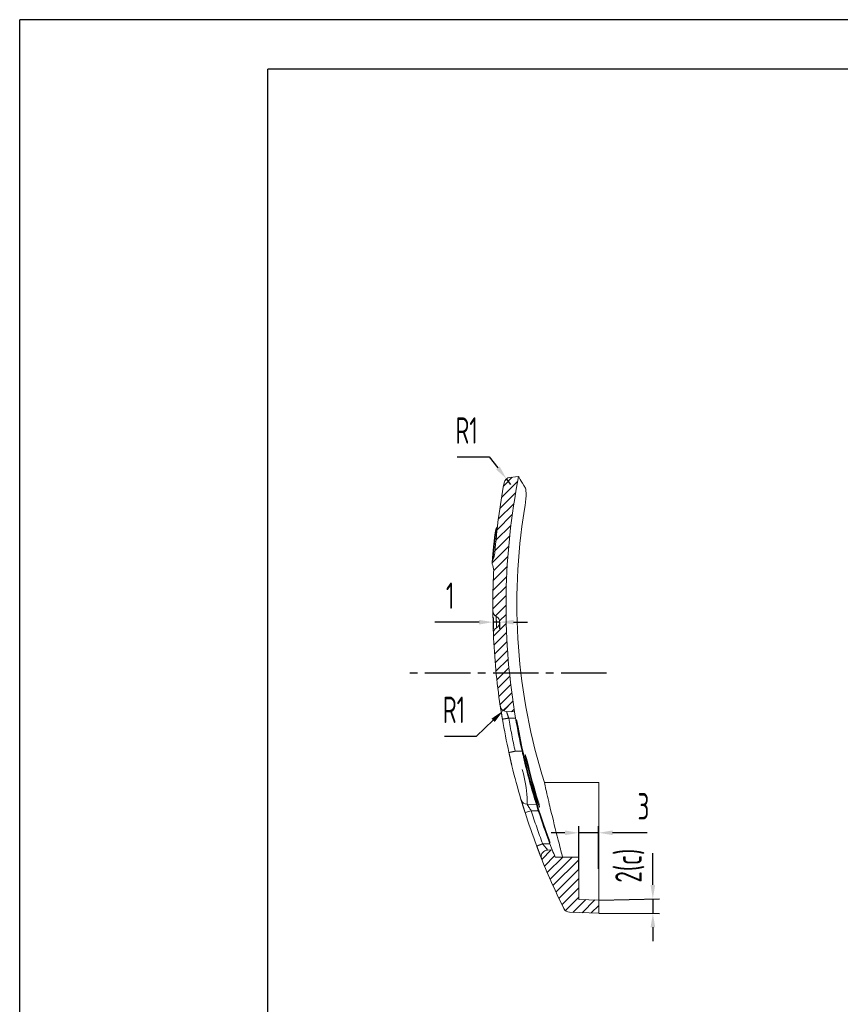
# Model space of a CAD drawing. Header units: millimetres. Extents: x 929 to 1374, y -56 to 259.
# Tile 2 of 5: x 929 to 1053, y 110 to 259. Entities that reach past the tile are written whole.
import ezdxf

# ---------------------------------------------------------------- set-up
doc = ezdxf.new("R2010")
doc.units = ezdxf.units.MM
doc.header["$LTSCALE"] = 1.8
doc.header["$MEASUREMENT"] = 0
doc.linetypes.add('CENTER2', pattern=[28.575, 19.05, -3.175, 3.175, -3.175])
doc.linetypes.add('DASHEDBIDOT', pattern=[12.4, 3, -3, 0.2, -3, 0.2, -3])
for name, color, linetype in [('1轮廓实线层', 7, 'Continuous'), ('2细线层', 4, 'Continuous'), ('3中心线层', 1, 'CENTER2'), ('5剖面线层', 2, 'Continuous'), ('6文字层', 3, 'Continuous'), ('7标注层', 4, 'Continuous')]:
    doc.layers.add(name, color=color, linetype=linetype)
doc.layers.add('图层0000', color=7, linetype='Continuous', lineweight=20)
doc.styles.add('PC_TEXTSTYLE', font='ISOCP.SHX', dxfattribs={"width": 0.707, "bigfont": 'GBCBIG.SHX'})
doc.dimstyles.new('GB_BALLOON', dxfattribs={"dimtxt": 4, "dimasz": 2.1, "dimexe": 1, "dimexo": 0, "dimgap": 2, "dimtad": 1, "dimtoh": 1, "dimdsep": 46, "dimtxsty": 'PC_TEXTSTYLE', "dimcen": 0, "dimclrd": 4, "dimclre": 4, "dimclrt": 3, "dimadec": 0, "dimazin": 2, "dimtp": 0.1, "dimtm": 0.1, "dimtfac": 0.71, "dimtdec": 3, "dimtmove": 0, "dimatfit": 3, "dimfxl": 1, "dimtfill": 1, "dimarcsym": 0})
pattern_1 = [(45, (1364.4228, 89.9739), (-0.7071068, 0.7071068), [])]

# ---------------------------------------------------------------- blocks, each defined once
blk = doc.blocks.new('*D11')
at = {"layer": '7标注层', "color": 4, "lineweight": -2}
for p, q in [((1002.48, 155.11), (1001.68, 154.35)), ((997.64, 150.48), (1000.16, 152.89)), ((992.81, 150.48), (997.64, 150.48))]:
    blk.add_line(p, q, dxfattribs=at)
at = {"layer": '7标注层', "color": 4}
blk.add_solid([(1000.41, 152.64), (999.92, 153.15), (1001.68, 154.35)], dxfattribs=at)
at = {"layer": 'Defpoints', "color": 0}
for p in [(1002.48, 155.11), (1001.68, 154.35)]:
    blk.add_point(p, dxfattribs=at)
at = {"layer": '7标注层', "color": 3, "insert": (994.23, 154.48), "char_height": 4, "attachment_point": 5, "style": 'PC_TEXTSTYLE', "bg_fill": 3, "box_fill_scale": 1.25, "bg_fill_color": 257, "bg_fill_transparency": 0}
blk.add_mtext('R1', dxfattribs=at)
blk = doc.blocks.new('*D12')
at = {"layer": '7标注层', "color": 4, "lineweight": -2}
for p, q in [((1000.14, 168.41), (1000.14, 166.73)), ((998.04, 167.73), (991.37, 167.73)), ((1001.14, 167.73), (1000.14, 167.73)), ((1001.14, 167.8), (1001.14, 166.73)), ((1003.24, 167.73), (1005.34, 167.73))]:
    blk.add_line(p, q, dxfattribs=at)
at = {"layer": '7标注层', "color": 4}
for points in [[(998.04, 167.38), (998.04, 168.08), (1000.14, 167.73)], [(1003.24, 168.08), (1003.24, 167.38), (1001.14, 167.73)]]:
    blk.add_solid(points, dxfattribs=at)
at = {"layer": 'Defpoints', "color": 0}
for p in [(1000.14, 168.41), (1000.14, 167.73), (1001.14, 167.8)]:
    blk.add_point(p, dxfattribs=at)
at = {"layer": '7标注层', "color": 3, "insert": (993.66, 171.73), "char_height": 4, "attachment_point": 5, "style": 'PC_TEXTSTYLE', "bg_fill": 3, "box_fill_scale": 1.25, "bg_fill_color": 257, "bg_fill_transparency": 0}
blk.add_mtext('1', dxfattribs=at)
blk = doc.blocks.new('*D43')
at = {"color": 4, "lineweight": -2}
for p, q in [((994.74, 192.7), (999.57, 192.7)), ((999.57, 192.7), (1000.87, 191.05)), ((1002.84, 188.54), (1002.17, 189.4))]:
    blk.add_line(p, q, dxfattribs=at)
at = {"color": 4}
blk.add_solid([(1000.59, 190.83), (1001.14, 191.27), (1002.17, 189.4)], dxfattribs=at)
at = {"layer": 'Defpoints', "color": 0}
for p in [(1002.17, 189.4), (1002.84, 188.54)]:
    blk.add_point(p, dxfattribs=at)
at = {"color": 3, "insert": (996.15, 196.7), "char_height": 4, "attachment_point": 5, "style": 'PC_TEXTSTYLE', "bg_fill": 3, "box_fill_scale": 1.25, "bg_fill_color": 257, "bg_fill_transparency": 0}
blk.add_mtext('R1', dxfattribs=at)
blk = doc.blocks.new('*D44')
at = {"color": 4, "lineweight": -2}
for p, q in [((1011.01, 135.89), (1008.91, 135.89)), ((1013.11, 130.44), (1013.11, 136.89)), ((1016.11, 135.89), (1013.11, 135.89)), ((1016.11, 130.44), (1016.11, 136.89)), ((1020.31, 135.89), (1018.21, 135.89)), ((1023.44, 135.89), (1020.31, 135.89))]:
    blk.add_line(p, q, dxfattribs=at)
at = {"color": 4}
for points in [[(1011.01, 135.54), (1011.01, 136.24), (1013.11, 135.89)], [(1018.21, 136.24), (1018.21, 135.54), (1016.11, 135.89)]]:
    blk.add_solid(points, dxfattribs=at)
at = {"layer": 'Defpoints', "color": 0}
for p in [(1013.11, 135.89), (1013.11, 130.44), (1016.11, 130.44)]:
    blk.add_point(p, dxfattribs=at)
at = {"color": 3, "insert": (1022.88, 139.89), "char_height": 4, "attachment_point": 5, "style": 'PC_TEXTSTYLE', "bg_fill": 3, "box_fill_scale": 1.25, "bg_fill_color": 257, "bg_fill_transparency": 0}
blk.add_mtext('3', dxfattribs=at)

msp = doc.modelspace()

# ---------------------------------------------------------------- linework, layer by layer
at = {"layer": '1轮廓实线层'}
for p in [(966.095, -48.708), (1366.595, 251.292)]:
    msp.add_line(p, (966.095, 251.292), dxfattribs=at)
at = {"layer": '2细线层'}
for p in [(928.595, -56.208), (1374.095, 258.792)]:
    msp.add_line(p, (928.595, 258.792), dxfattribs=at)
at = {"layer": '3中心线层', "ltscale": 0.2}
msp.add_line((1017.289, 160.015), (987.17, 160.015), dxfattribs=at)
at = {"layer": '7标注层'}
for p, q in [((1024.303, 128.015), (1024.303, 132.796)), ((1016.112, 125.726), (1025.303, 125.915)), ((1024.303, 125.915), (1024.303, 123.715)), ((1016.112, 123.726), (1025.303, 123.715)), ((1024.303, 121.615), (1024.303, 119.515))]:
    msp.add_line(p, q, dxfattribs=at)
for points in [[(1023.953, 128.015), (1024.653, 128.015), (1024.303, 125.915)], [(1024.653, 121.615), (1023.953, 121.615), (1024.303, 123.715)]]:
    msp.add_solid(points, dxfattribs=at)
at = {"layer": '图层0000', "linetype": 'Continuous'}
for p, q in [((1003.555, 153.226), (1003.396, 154.161)), ((1002.991, 146.033), (1002.987, 146.049)), ((1016.112, 143.482), (1007.918, 143.512)), ((1004.37, 140.908), (1004.367, 140.917)), ((1006.69, 140.154), (1005.292, 140.202)), ((1006.987, 139.226), (1006.689, 140.155)), ((1007.473, 131.989), (1007.468, 132.006)), ((1007.496, 131.919), (1007.47, 131.988)), ((1007.503, 131.903), (1007.502, 131.906)), ((1007.503, 131.903), (1007.502, 131.906)), ((1013.112, 125.831), (1016.112, 125.726)), ((1016.112, 125.726), (1016.112, 123.726)), ((1016.112, 123.726), (1011.706, 123.88))]:
    msp.add_line(p, q, dxfattribs=at)
at = {"layer": '图层0000', "linetype": 'DASHEDBIDOT'}
for p, q in [((1003.878, 152.093), (1003.806, 152.093)), ((1004.538, 148.226), (1003.49, 148.226)), ((1005.3, 146.767), (1005.154, 146.767)), ((1006.96, 140.685), (1006.813, 140.685)), ((1004.994, 138.933), (1005.912, 139.226)), ((1006.987, 139.226), (1005.912, 139.226))]:
    msp.add_line(p, q, dxfattribs=at)
at = {"layer": '图层0000', "linetype": 'Continuous'}
for centre, radius, start, end in [((1001.173, 176.698), 1.156, 152.17051, 177.03859), ((998.095, 178.333), 2.33, 331.96886, 356.09471), ((1001.157, 176.671), 1.141, 175.62054, 200.66547), ((997.919, 175.443), 2.323, 356.63651, 20.80226), ((1104.423, 170.473), 102.332, 189.7029, 192.55635), ((1009.757, 153.418), 6.096, 183.70778, 192.5589), ((997.297, 151.132), 6.651, 8.30247, 16.52576), ((1103.105, 170.214), 102.993, 193.57835, 196.52645), ((1103.059, 170.204), 100.946, 193.11668, 197.31859), ((1104.888, 170.694), 102.563, 193.49087, 197.01354), ((1104.145, 170.483), 101.651, 193.49189, 197.04649), ((1005.325, 141.2), 0.999, 202.93364, 268.06747), ((1103.117, 170.217), 102.989, 197.6832, 200.65635), ((1011.741, 124.879), 1, 206.37673, 268.01323)]:
    msp.add_arc(centre, radius, start, end, dxfattribs=at)
at = {"layer": '图层0000', "linetype": 'DASHEDBIDOT'}
for centre, radius, start, end in [((986.007, 140.008), 19.319, 0.41564, 25.1765), ((1065.809, 178.008), 71.356, 211.99362, 212.92196), ((1103.1, 170.2), 102.004, 197.67701, 200.65061)]:
    msp.add_arc(centre, radius, start, end, dxfattribs=at)
at = {"layer": '图层0000', "linetype": 'Continuous'}
for points, degree in [([(1005.037, 187.968), (1004.35, 189.137), (1004.008, 189.726), (1004.01, 189.726)], 3), ([(1005.037, 187.968), (1005.213, 187.669), (1005.148, 186.303), (1004.903, 184.792)], 3), ([(1000.803, 182.132), (1000.777, 182.1), (1000.746, 182.066)], 2), ([(1005.3, 146.767), (1005.172, 147.303), (1005.044, 147.696), (1005.006, 147.699)], 3), ([(1004.405, 140.811), (1004.392, 140.843), (1004.38, 140.875), (1004.37, 140.908)], 3), ([(1006.813, 140.685), (1006.982, 140.134), (1007.134, 139.756), (1007.173, 139.755)], 3), ([(1007.468, 132.006), (1007.457, 132.044), (1007.448, 132.082), (1007.442, 132.121)], 3), ([(1007.502, 131.906), (1007.491, 131.933), (1007.481, 131.961), (1007.473, 131.989)], 3)]:
    msp.add_open_spline(points, degree=degree, dxfattribs=at)
at = {"layer": '图层0000'}
msp.add_open_spline([(1001.766, 188.747), (1001.757, 188.746), (1001.755, 188.732)], degree=2, dxfattribs=at)
at = {"layer": '图层0000', "linetype": 'Continuous'}
for points, degree, knots in [([(1000.746, 182.066), (1000.676, 181.989), (1000.632, 181.893), (1000.596, 181.798), (1000.525, 181.524), (1000.425, 180.9), (1000.332, 180.184), (1000.241, 179.369), (1000.143, 178.377), (1000.052, 177.275), (1000.019, 176.758)], 2, [0.01353389, 0.01353389, 0.01353389, 0.03966236, 0.0561269, 0.09299842, 0.22227927, 0.32855573, 0.44540729, 0.55959901, 0.71231495, 0.84502419, 0.84502419, 0.84502419]), ([(1002.987, 146.049), (1002.987, 146.05), (1002.953, 146.2), (1002.86, 146.615), (1002.75, 147.108), (1002.611, 147.738), (1002.549, 148.018)], 2, [0, 0, 0, 0.1388472, 0.4144131, 0.5739531, 0.8167874, 1, 1, 1]), ([(1004.747, 147.294), (1004.747, 147.292), (1004.727, 147.385), (1004.64, 147.769), (1004.59, 147.994), (1004.538, 148.226)], 3, [0.52129871, 0.52129871, 0.52129871, 0.52129871, 0.78549945, 0.78549945, 1, 1, 1, 1]), ([(1005.006, 147.699), (1004.993, 147.7), (1004.99, 147.656), (1005.019, 147.388), (1005.077, 147.091), (1005.154, 146.767)], 3, [0.51778744, 0.51778744, 0.51778744, 0.51778744, 0.69271607, 0.69271607, 1, 1, 1, 1]), ([(1004.994, 138.933), (1004.905, 139.214), (1004.744, 139.722), (1004.609, 140.149), (1004.499, 140.497), (1004.376, 140.888), (1004.371, 140.902), (1004.371, 140.904), (1004.37, 140.908)], 2, [0, 0, 0, 0.18430209, 0.34640988, 0.50581364, 0.66272011, 0.9869977, 0.99424576, 0.99726187, 0.99726187, 0.99726187]), ([(1007.173, 139.755), (1007.193, 139.754), (1007.183, 139.847), (1007.093, 140.232), (1007.03, 140.457), (1006.96, 140.685)], 3, [0.52450574, 0.52450574, 0.52450574, 0.52450574, 0.78657009, 0.78657009, 1, 1, 1, 1]), ([(1007.464, 132.005), (1007.429, 132.094), (1007.269, 132.513), (1007.046, 133.099), (1006.854, 133.607), (1006.749, 133.886)], 2, [0.17137413, 0.17137413, 0.17137413, 0.36131532, 0.64512318, 0.81112179, 1, 1, 1])]:
    msp.add_open_spline(points, degree=degree, knots=knots, dxfattribs=at)
at = {"layer": '图层0000', "linetype": 'DASHEDBIDOT'}
msp.add_open_spline([(1000.152, 177.238), (1000.185, 177.726), (1000.301, 179.079), (1000.439, 180.32), (1000.517, 180.918), (1000.578, 181.336), (1000.641, 181.699), (1000.713, 182.03), (1000.746, 182.066)], degree=2, knots=[0.49536858, 0.49536858, 0.49536858, 0.53303654, 0.60072609, 0.63755273, 0.65645598, 0.68036745, 0.70165238, 0.73628232, 0.73628232, 0.73628232], dxfattribs=at)
for points, weights in [([(1002.549, 148.018), (1002.549, 148.018), (1003.49, 148.226)], [0.993378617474, 0.717227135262, 1]), ([(1006.749, 133.886), (1006.749, 133.886), (1007.65, 134.226)], [0.993432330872, 0.717762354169, 1])]:
    msp.add_rational_spline(points, weights, degree=2, dxfattribs=at)

# ---------------------------------------------------------------- dimensions: what is measured, and where the dimension line sits
at = {"layer": '7标注层'}
dim = msp.add_linear_dim(base=(1000.138, 167.726), p1=(1001.14, 167.8), p2=(1000.138, 168.412), text='1', dimstyle='GB_BALLOON', override={"dimgap": 2, "dimtad": 1, "dimjust": 0, "dimdec": 2, "dimlfac": 1, "dimpost": '<>', "dimse1": 0, "dimse2": 0, "dimsd1": 0, "dimsd2": 0, "dimtofl": 1}, dxfattribs=at)
dim.commit()
dim.dimension.update_dxf_attribs({"geometry": '*D12', "text_midpoint": (993.655, 171.726)})
dim = msp.add_radius_dim(center=(1002.476, 155.106), mpoint=(1001.681, 154.346), text='R1', dimstyle='GB_BALLOON', override={"dimgap": 2, "dimtad": 1, "dimtih": 0, "dimtoh": 1, "dimdec": 2, "dimlfac": 1, "dimpost": '<>', "dimcen": 0, "dimse1": 0, "dimse2": 0, "dimsd1": 0, "dimsd2": 0, "dimtix": 0, "dimtofl": 1, "dimatfit": 3}, dxfattribs=at)
dim.commit()
dim.dimension.update_dxf_attribs({"geometry": '*D11', "text_midpoint": (997.642, 150.48), "dimtype": 164})

# ---------------------------------------------------------------- next in the draw order: linework, layer by layer
at = {"layer": '图层0000', "linetype": 'Continuous'}
for p, q in [((1000.115, 169.455), (1000.115, 169.466)), ((1000.115, 169.452), (1000.115, 169.455)), ((1000.199, 165.986), (1000.198, 166.001)), ((1003.396, 154.159), (1002.19, 154.199))]:
    msp.add_line(p, q, dxfattribs=at)
at = {"layer": '图层0000'}
msp.add_line((1000.115, 169.452), (1000.115, 169.455), dxfattribs=at)
at = {"layer": '图层0000', "linetype": 'DASHEDBIDOT'}
msp.add_line((1003.555, 153.226), (1002.517, 153.226), dxfattribs=at)
at = {"layer": '图层0000', "linetype": 'Continuous'}
for centre, radius, start, end in [((1092.831, 170.464), 89.088, 170.74535, 197.61013), ((1103.078, 170.215), 102.967, 177.1656, 180.41681), ((1001.114, 169.473), 1, 181.23603, 240.9163), ((1000.155, 167.735), 0.988, 359.48856, 61.30199), ((1001.198, 166.028), 1, 121.86817, 181.52608), ((1000.142, 167.726), 1, 301.86817, 0), ((1103.113, 170.217), 103.002, 182.35375, 188.46679), ((1002.223, 155.197), 1, 193.26174, 201.72586), ((1002.223, 155.197), 0.999, 201.73994, 268.14317), ((1103.116, 170.216), 102.988, 189.58625, 192.44737)]:
    msp.add_arc(centre, radius, start, end, dxfattribs=at)
at = {"layer": '图层0000', "linetype": 'DASHEDBIDOT'}
for centre, radius, start, end in [((1041.535, 166.888), 41.34, 197.87531, 199.29784), ((1103.114, 170.21), 102.02, 189.58306, 192.4441)]:
    msp.add_arc(centre, radius, start, end, dxfattribs=at)
at = {"layer": '图层0000', "linetype": 'Continuous'}
for points, knots in [([(1000.198, 166.001), (1000.198, 166.002), (1000.191, 166.283), (1000.183, 166.592), (1000.173, 166.981), (1000.162, 167.422), (1000.151, 167.886), (1000.14, 168.338), (1000.131, 168.747), (1000.123, 169.083), (1000.115, 169.446), (1000.115, 169.449), (1000.115, 169.455)], [0, 0, 0, 0.14595835, 0.23080952, 0.31567366, 0.40054781, 0.48543164, 0.5703221, 0.6552143, 0.74010283, 0.82498329, 0.99517599, 0.9979317, 0.9979317, 0.9979317]), ([(1001.566, 153.065), (1001.531, 153.274), (1001.454, 153.731), (1001.378, 154.184), (1001.285, 154.745), (1001.238, 155.027), (1001.237, 155.033)], [0, 0, 0, 0.1377859, 0.308673, 0.4719449, 0.7946065, 1, 1, 1])]:
    msp.add_open_spline(points, degree=2, knots=knots, dxfattribs=at)
at = {"layer": '图层0000', "linetype": 'DASHEDBIDOT'}
msp.add_open_spline([(1000.628, 168.6), (1000.628, 168.599), (1000.632, 168.415), (1000.641, 168.024), (1000.653, 167.554), (1000.663, 167.135), (1000.67, 166.878), (1000.67, 166.877)], degree=2, knots=[0.50024403, 0.50024403, 0.50024403, 0.57045465, 0.65555367, 0.74060947, 0.82564891, 0.9107159, 1, 1, 1], dxfattribs=at)
at = {"layer": '图层0000', "linetype": 'Continuous'}
msp.add_open_spline([(1001.25, 154.968), (1001.244, 154.995), (1001.239, 155.023), (1001.234, 155.051)], degree=3, dxfattribs=at)
at = {"layer": '图层0000', "linetype": 'DASHEDBIDOT'}
msp.add_rational_spline([(1001.566, 153.065), (1001.566, 153.065), (1002.517, 153.226)], [0.993366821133, 0.717124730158, 1], degree=2, dxfattribs=at)

# ---------------------------------------------------------------- next in the draw order: texts
at = {"layer": '6文字层', "insert": (1020.821, 130.919), "char_height": 4, "attachment_point": 5, "rotation": 90, "style": 'PC_TEXTSTYLE', "bg_fill": 3, "box_fill_scale": 1.25, "bg_fill_color": 257, "bg_fill_transparency": 0}
msp.add_mtext('2(c)', dxfattribs=at)

# ---------------------------------------------------------------- next in the draw order: dimensions: what is measured, and where the dimension line sits
dim = msp.add_radius_dim(center=(1002.845, 188.536), mpoint=(1002.165, 189.4), text='R1', dimstyle='GB_BALLOON', override={"dimgap": 2, "dimtad": 1, "dimtih": 0, "dimtoh": 1, "dimdec": 2, "dimlfac": 1, "dimpost": '<>', "dimcen": 0, "dimse1": 0, "dimse2": 0, "dimsd1": 0, "dimsd2": 0, "dimtix": 0, "dimtofl": 1, "dimatfit": 3})
dim.commit()
dim.dimension.update_dxf_attribs({"geometry": '*D43', "text_midpoint": (1000.898, 191.01), "dimtype": 164})

# ---------------------------------------------------------------- next in the draw order: hatches: boundary and pattern name
at = {"layer": '5剖面线层'}
h = msp.add_hatch(dxfattribs=at)
h.set_pattern_fill('ANSI31', color=256, style=0, pattern_type=2)
h.set_pattern_definition(pattern_1)
edge = h.paths.add_edge_path(flags=0)
edge.add_spline(control_points=[(1002.698, 189.611), (1002.25, 189.572), (1001.883, 189.239), (1001.801, 188.795)], knot_values=[0, 0, 0, 0, 1, 1, 1, 1], degree=3, periodic=0)
edge.add_spline(control_points=[(1001.801, 188.795), (1001.154, 185.267), (1000.694, 181.722), (1000.419, 178.174)], knot_values=[0.8324212, 0.8324212, 0.8324212, 0.8324212, 0.9743064, 0.9743064, 0.9743064, 0.9743064], degree=3, periodic=0)
edge.add_spline(control_points=[(1000.42, 178.174), (1000.395, 177.855), (1000.308, 177.52), (1000.152, 177.238)], knot_values=[0.0002456, 0.0002456, 0.0002456, 0.0002456, 0.9996456, 0.9996456, 0.9996456, 0.9996456], degree=3, periodic=0)
edge.add_spline(control_points=[(1000.151, 177.238), (1000, 176.964), (999.972, 176.562), (1000.089, 176.268)], knot_values=[0.1788331, 0.1788331, 0.1788331, 0.1788331, 0.8168789, 0.8168789, 0.8168789, 0.8168789], degree=3, periodic=0)
edge.add_spline(control_points=[(1000.09, 176.269), (1000.21, 175.969), (1000.254, 175.627), (1000.238, 175.307)], knot_values=[0, 0, 0, 0, 1, 1, 1, 1], degree=3, periodic=0)
edge.add_spline(control_points=[(1000.237, 175.307), (1000.141, 173.359), (1000.1, 171.412), (1000.114, 169.466)], knot_values=[0.716338, 0.716338, 0.716338, 0.716338, 0.7942117, 0.7942117, 0.7942117, 0.7942117], degree=3, periodic=0)
edge.add_spline(control_points=[(1000.115, 169.466), (1000.117, 169.107), (1000.312, 168.776), (1000.628, 168.6)], knot_values=[0, 0, 0, 0, 1, 1, 1, 1], degree=3, periodic=0)
edge.add_spline(control_points=[(1000.629, 168.601), (1000.966, 168.418), (1001.142, 168.073), (1001.142, 167.726)], knot_values=[0.5177811, 0.5177811, 0.5177811, 0.5177811, 0.9886661, 0.9886661, 0.9886661, 0.9886661], degree=3, periodic=0)
edge.add_arc((1000.142, 167.726), 1, 301.86817, 360)
edge.add_spline(control_points=[(1000.67, 166.877), (1000.175, 166.569), (1000.199, 165.986)], knot_values=[0, 0, 0, 1, 1, 1], weights=[1, 0.8639002, 1], degree=2, periodic=0)
edge.add_spline(control_points=[(1000.198, 165.986), (1000.349, 162.322), (1000.695, 158.672), (1001.234, 155.051)], knot_values=[0.5228751, 0.5228751, 0.5228751, 0.5228751, 0.6698569, 0.6698569, 0.6698569, 0.6698569], degree=3, periodic=0)
edge.add_spline(control_points=[(1001.234, 155.051), (1001.305, 154.574), (1001.706, 154.215), (1002.19, 154.199)], knot_values=[0, 0, 0, 0, 1, 1, 1, 1], degree=3, periodic=0)
edge.add_spline(control_points=[(1002.19, 154.199), (1002.592, 154.185), (1002.995, 154.172), (1003.396, 154.159)], knot_values=[0.2193998, 0.2193998, 0.2193998, 0.2193998, 0.6431263, 0.6431263, 0.6431263, 0.6431263], degree=3, periodic=0)
edge.add_spline(control_points=[(1003.396, 154.159), (1001.672, 164.868), (1001.674, 175.85), (1003.588, 187.442), (1003.858, 188.917), (1004.014, 189.726)], knot_values=[0.0015235, 0.0015235, 0.0015235, 0.0015235, 0.5239514, 0.5239514, 0.5603373, 0.5603373, 0.5603373, 0.5603373], degree=3, periodic=0)
edge.add_line((1004.014, 189.726), (1002.698, 189.611))

# ---------------------------------------------------------------- next in the draw order: linework, layer by layer
at = {"layer": '图层0000', "linetype": 'Continuous'}
msp.add_line((1002.698, 189.611), (1004.014, 189.726), dxfattribs=at)
for centre, radius, start, end in [((1002.784, 188.616), 0.999, 94.96559, 169.63988), ((1103.161, 170.215), 101.049, 168.86681, 189.14264), ((1103.119, 170.211), 103.008, 169.60618, 175.56644)]:
    msp.add_arc(centre, radius, start, end, dxfattribs=at)

# ---------------------------------------------------------------- next in the draw order: dimensions: what is measured, and where the dimension line sits
dim = msp.add_linear_dim(base=(1013.112, 135.894), p1=(1016.112, 130.437), p2=(1013.112, 130.437), angle=180, dimstyle='GB_BALLOON')
dim.commit()
dim.dimension.update_dxf_attribs({"geometry": '*D44', "text_midpoint": (1022.877, 135.894), "dimtype": 161})

# ---------------------------------------------------------------- next in the draw order: hatches: boundary and pattern name
at = {"layer": '5剖面线层'}
h = msp.add_hatch(dxfattribs=at)
h.set_pattern_fill('ANSI31', color=256, style=0, pattern_type=2)
h.set_pattern_definition(pattern_1)
edge = h.paths.add_edge_path(flags=0)
edge.add_line((1016.112, 123.726), (1016.112, 125.726))
edge.add_line((1016.112, 125.726), (1013.112, 125.831))
edge.add_line((1013.112, 125.831), (1013.112, 132.226))
edge.add_line((1013.112, 132.226), (1009.529, 132.226))
edge.add_spline(control_points=[(1009.529, 132.226), (1009.384, 132.583), (1009.241, 132.941), (1009.1, 133.299)], knot_values=[0.9073493, 0.9073493, 0.9073493, 0.9073493, 0.9257659, 0.9257659, 0.9257659, 0.9257659], degree=3, periodic=0)
edge.add_spline(control_points=[(1009.101, 133.299), (1008.866, 133.291), (1008.631, 133.283), (1008.396, 133.275)], knot_values=[0.5056534, 0.5056534, 0.5056534, 0.5056534, 0.772924, 0.772924, 0.772924, 0.772924], degree=3, periodic=0)
edge.add_spline(control_points=[(1008.396, 133.275), (1007.697, 133.251), (1007.247, 132.542), (1007.503, 131.903)], knot_values=[0, 0, 0, 0, 1, 1, 1, 1], degree=3, periodic=0)
edge.add_spline(control_points=[(1007.502, 131.903), (1008.515, 129.377), (1009.629, 126.885), (1010.845, 124.435)], knot_values=[0.093101, 0.093101, 0.093101, 0.093101, 0.2017519, 0.2017519, 0.2017519, 0.2017519], degree=3, periodic=0)
edge.add_spline(control_points=[(1010.846, 124.435), (1011.009, 124.106), (1011.339, 123.893), (1011.706, 123.88)], knot_values=[0, 0, 0, 0, 1, 1, 1, 1], degree=3, periodic=0)
edge.add_line((1011.706, 123.88), (1016.112, 123.726))

# ---------------------------------------------------------------- next in the draw order: linework, layer by layer
at = {"layer": '图层0000', "linetype": 'Continuous'}
for p, q in [((1016.112, 125.726), (1016.112, 143.482)), ((1009.101, 133.298), (1008.746, 134.226)), ((1008.396, 133.275), (1009.101, 133.299)), ((1009.529, 132.226), (1013.112, 132.226)), ((1013.112, 132.226), (1013.112, 125.831))]:
    msp.add_line(p, q, dxfattribs=at)
at = {"layer": '图层0000', "linetype": 'DASHEDBIDOT'}
for p, q in [((1008.746, 134.226), (1007.65, 134.226)), ((1008.449, 135.359), (1008.375, 135.359))]:
    msp.add_line(p, q, dxfattribs=at)
at = {"layer": '图层0000', "linetype": 'Continuous'}
for centre, radius, start, end in [((1103.087, 170.207), 100.92, 190.34033, 200.20016), ((1103.106, 170.208), 100.868, 190.34608, 200.21144), ((1103.536, 170.37), 101.448, 197.87851, 200.8723), ((1015.229, 137.623), 7.218, 198.279, 206.25636), ((1002.339, 132.833), 6.612, 13.97923, 22.46537), ((1008.429, 132.277), 0.999, 91.86609, 188.98672), ((1103.087, 170.209), 102.975, 201.83856, 206.39262)]:
    msp.add_arc(centre, radius, start, end, dxfattribs=at)
at = {"layer": '图层0000', "linetype": 'DASHEDBIDOT'}
msp.add_arc((1053.237, 169.238), 57.481, 217.52489, 218.73033, dxfattribs=at)
at = {"layer": '图层0000', "linetype": 'Continuous'}
msp.add_open_spline([(1010.655, 132.226), (1010.447, 133.021), (1010.226, 133.88), (1009.608, 136.31), (1009.218, 137.867), (1008.627, 140.296), (1008.296, 141.712), (1008.086, 142.693), (1007.973, 143.239), (1007.918, 143.512)], degree=3, knots=[0.79755895, 0.79755895, 0.79755895, 0.79755895, 0.85443647, 0.85443647, 0.94793444, 0.94793444, 0.98552267, 0.98552267, 1, 1, 1, 1], dxfattribs=at)
msp.add_open_spline([(1009.1, 133.299), (1009.241, 132.941), (1009.384, 132.583), (1009.529, 132.226)], degree=3, dxfattribs=at)

doc.saveas('drawing.dxf')
